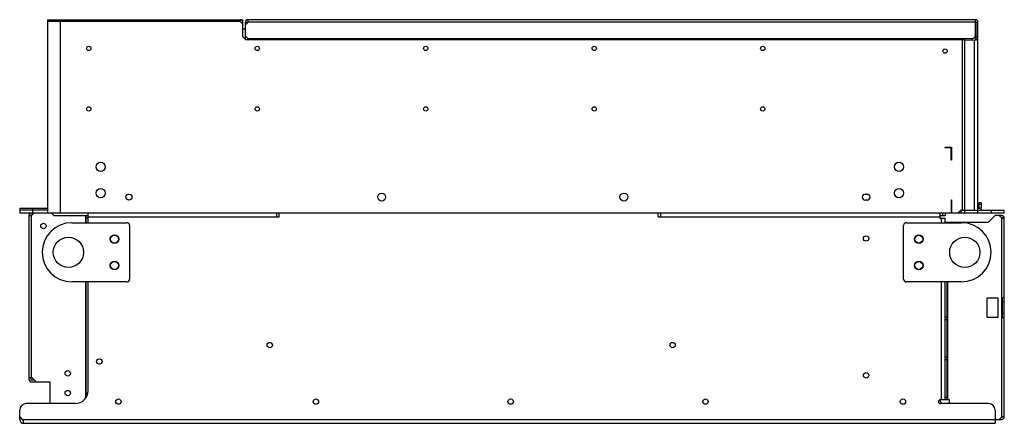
# Model space of a CAD drawing. Header units: millimetres. Extents: x 110 to 858, y 514 to 821.
import ezdxf

# ---------------------------------------------------------------- set-up
doc = ezdxf.new("R2010")
doc.units = ezdxf.units.MM
doc.header["$LTSCALE"] = 86.788038
doc.layers.get('0').update_dxf_attribs({"linetype": 'CONTINUOUS'})

msp = doc.modelspace()

# ---------------------------------------------------------------- linework, layer by layer
at = {"color": 7, "linetype": 'Continuous'}
for p, q in [((130.74, 820.76), (130.74, 673.91)), ((130.74, 820.76), (279.24, 820.76)), ((277.24, 819.26), (130.74, 819.26)), ((140.74, 673.91), (140.74, 820.76)), ((275.24, 820.76), (275.24, 819.26)), ((277.24, 819.26), (277.24, 820.76)), ((279.24, 817.26), (277.24, 819.26)), ((279.24, 807.76), (279.24, 820.76)), ((283.24, 818.76), (281.24, 816.76)), ((281.24, 805.76), (281.24, 818.76)), ((281.24, 818.76), (282.74, 818.76)), ((282.74, 818.76), (282.74, 818.26)), ((283.24, 818.76), (283.24, 820.76)), ((835.74, 820.76), (283.24, 820.76)), ((835.74, 818.76), (283.24, 818.76)), ((835.74, 805.07), (835.74, 820.76)), ((836.24, 818.76), (837.74, 818.76)), ((836.24, 805.07), (836.24, 818.76)), ((837.74, 676.04), (837.74, 818.76)), ((279.24, 813.76), (281.24, 813.76)), ((281.24, 808.26), (283.24, 806.26)), ((833.74, 806.26), (835.74, 808.26)), ((281.24, 805.76), (279.24, 807.76)), ((281.74, 807.76), (281.24, 807.76)), ((281.24, 805.76), (827.74, 805.76)), ((282.74, 806.76), (282.74, 805.76)), ((833.74, 806.26), (283.24, 806.26)), ((342.74, 806.26), (342.74, 805.76)), ((764.74, 806.26), (764.74, 805.76)), ((825.74, 805.76), (825.74, 675.91)), ((827.74, 673.91), (827.74, 806.26)), ((837.74, 805.04), (827.74, 805.21)), ((832.79, 806.26), (832.79, 805.13)), ((834.79, 805.09), (834.79, 675.99)), ((836.24, 807.76), (837.74, 807.76)), ((836.24, 805.76), (837.74, 805.76)), ((812.74, 723.91), (817.74, 723.91)), ((812.74, 723.41), (812.74, 723.91)), ((817.24, 723.41), (812.74, 723.41)), ((817.24, 713.91), (817.24, 723.41)), ((817.74, 723.91), (817.74, 713.91)), ((817.74, 713.91), (817.24, 713.91)), ((751.99, 688.16), (753.49, 688.16)), ((753.49, 683.66), (751.99, 683.66)), ((817.24, 683.91), (817.74, 683.91)), ((817.24, 683.91), (817.24, 673.91)), ((817.74, 683.91), (817.74, 673.91)), ((840.24, 681.41), (838.74, 681.41)), ((838.74, 677.91), (838.74, 681.41)), ((840.24, 681.41), (840.24, 677.91)), ((109.74, 677.41), (109.74, 673.91)), ((109.74, 677.41), (130.24, 677.41)), ((130.74, 675.91), (109.74, 675.91)), ((109.74, 673.91), (857.74, 673.91)), ((120.74, 673.91), (118.74, 671.91)), ((119.74, 673.91), (119.74, 677.41)), ((135.74, 671.91), (133.74, 673.91)), ((161.74, 666.41), (161.74, 673.91)), ((304.74, 673.91), (304.74, 670.91)), ((306.74, 670.91), (306.74, 673.91)), ((594.74, 670.91), (594.74, 673.91)), ((596.74, 670.91), (596.74, 673.91)), ((808.74, 673.91), (808.74, 669.91)), ((810.74, 673.91), (810.74, 671.91)), ((812.74, 673.91), (812.74, 671.91)), ((822.74, 673.91), (824.74, 675.91)), ((824.74, 675.91), (830.24, 675.91)), ((824.74, 675.91), (824.74, 673.91)), ((827.74, 675.86), (837.74, 676.04)), ((833.62, 675.91), (857.74, 675.91)), ((835.24, 675.91), (835.24, 676)), ((837.74, 677.41), (840.24, 677.41)), ((837.74, 673.91), (837.74, 675.91)), ((838.74, 680.41), (840.24, 680.41)), ((840.24, 675.91), (840.24, 677.41)), ((847.74, 675.91), (847.74, 673.91)), ((857.74, 673.91), (857.74, 675.91)), ((116.74, 671.91), (116.74, 547.41)), ((116.74, 671.91), (118.74, 671.91)), ((119.24, 672.41), (118.74, 672.41)), ((118.74, 548.41), (118.74, 671.91)), ((135.74, 671.91), (161.74, 671.91)), ((149.24, 666.41), (191.24, 666.41)), ((159.74, 671.91), (159.74, 666.41)), ((160.24, 666.41), (160.24, 671.91)), ((161.74, 669.91), (160.24, 669.91)), ((161.74, 670.91), (306.74, 670.91)), ((594.74, 670.91), (808.74, 670.91)), ((783.24, 666.41), (825.24, 666.41)), ((808.74, 671.91), (812.74, 671.91)), ((808.74, 669.91), (812.74, 669.91)), ((809.74, 669.91), (809.74, 666.41)), ((812.74, 666.41), (812.74, 669.91)), ((812.74, 666.91), (845.74, 666.91)), ((814.24, 666.91), (814.24, 666.41)), ((814.74, 666.41), (814.74, 666.91)), ((850.74, 671.91), (845.74, 666.91)), ((855.74, 671.91), (850.74, 671.91)), ((855.74, 669.91), (853.74, 671.91)), ((855.74, 670.41), (855.24, 670.41)), ((855.74, 669.91), (857.74, 669.91)), ((855.74, 518.91), (855.74, 669.91)), ((857.74, 518.91), (857.74, 669.91)), ((193.24, 664.41), (193.24, 623.41)), ((781.24, 623.41), (781.24, 664.41)), ((191.24, 621.41), (149.24, 621.41)), ((159.74, 621.41), (159.74, 532.94)), ((160.24, 533.91), (160.24, 621.41)), ((161.74, 538.91), (161.74, 621.41)), ((825.24, 621.41), (783.24, 621.41)), ((809.74, 621.41), (809.74, 531.91)), ((812.74, 531.91), (812.74, 621.41)), ((814.24, 531.91), (814.24, 621.41)), ((814.74, 531.91), (814.74, 621.41)), ((844.74, 609.41), (852.74, 609.41)), ((844.74, 594.41), (844.74, 609.41)), ((852.74, 609.41), (852.74, 594.41)), ((857.74, 609.41), (855.74, 609.41)), ((856.24, 594.41), (856.24, 609.41)), ((856.24, 606.41), (857.74, 606.41)), ((812.74, 594.91), (814.24, 594.91)), ((812.74, 592.91), (814.24, 592.91)), ((852.74, 594.41), (844.74, 594.41)), ((855.74, 594.41), (857.74, 594.41)), ((857.74, 597.41), (856.24, 597.41)), ((812.74, 564.41), (814.24, 564.41)), ((812.74, 562.41), (814.24, 562.41)), ((119.24, 548.41), (116.74, 548.41)), ((118.24, 548.41), (118.24, 547.41)), ((118.74, 546.91), (120.74, 546.91)), ((119.24, 548.41), (122.24, 545.41)), ((118.74, 545.41), (132.74, 545.41)), ((132.74, 545.41), (132.74, 528.91)), ((161.74, 536.91), (160.24, 536.91)), ((809.24, 531.91), (815.74, 531.91)), ((812.74, 533.91), (814.24, 533.91)), ((815.74, 531.91), (815.74, 528.91)), ((109.74, 516.91), (109.74, 523.91)), ((151.74, 528.91), (114.74, 528.91)), ((845.74, 528.91), (809.24, 528.91)), ((850.74, 523.91), (850.74, 513.91)), ((109.74, 518.91), (111.74, 516.91)), ((111.74, 516.91), (855.74, 516.91)), ((112.74, 513.91), (112.74, 516.91)), ((853.74, 516.91), (855.74, 518.91)), ((855.24, 518.41), (855.74, 518.41)), ((857.74, 518.91), (855.74, 518.91)), ((112.74, 513.91), (850.74, 513.91))]:
    msp.add_line(p, q, dxfattribs=at)
for centre, radius in [((162.24, 798.91), 1.65), ((290.24, 798.91), 1.65), ((418.24, 798.91), 1.65), ((546.24, 798.91), 1.65), ((674.24, 798.91), 1.65), ((812.74, 796.91), 1.65), ((162.24, 752.91), 1.65), ((290.24, 752.91), 1.65), ((418.24, 752.91), 1.65), ((546.24, 752.91), 1.65), ((674.24, 752.91), 1.65), ((171.24, 708.91), 3.5), ((777.74, 708.91), 3.5), ((171.24, 688.91), 3.5), ((384.74, 685.91), 3), ((568.74, 685.91), 3), ((777.74, 688.91), 3.5), ((192.74, 685.91), 2.25), ((127.74, 663.91), 2.05), ((146.74, 643.91), 11.5), ((181.74, 653.91), 3.25), ((181.74, 653.91), 3), ((752.74, 654.41), 2.05), ((792.74, 653.91), 3.25), ((792.74, 653.91), 3), ((827.74, 643.91), 11.5), ((181.74, 633.91), 3.25), ((181.74, 633.91), 3), ((792.74, 633.91), 3.25), ((792.74, 633.91), 3), ((299.74, 573.41), 2.05), ((605.74, 573.41), 2.05), ((170.24, 560.91), 2.05), ((146.24, 551.91), 2.05), ((752.74, 550.41), 2.05), ((146.24, 536.91), 2.05), ((184.74, 530.41), 2.05), ((334.74, 530.41), 2.05), ((482.74, 530.41), 2.05), ((630.74, 530.41), 2.05), ((780.74, 530.41), 2.05)]:
    msp.add_circle(centre, radius, dxfattribs=at)
for centre, radius, start, end in [((277.24, 818.76), 2, 0, 90), ((277.24, 818.76), 0.5, 0, 90), ((283.24, 818.76), 2, 90, 180), ((283.24, 818.76), 0.499, 90, 180), ((835.74, 818.76), 2, 0, 90), ((835.74, 818.76), 0.499, 0, 90), ((751.99, 685.91), 2.25, 90, 270), ((753.49, 685.91), 2.25, 270, 90), ((118.74, 671.91), 2, 90, 180), ((130.24, 677.91), 0.5, 270, 360), ((130.24, 677.91), 2, 270, 282.88033), ((838.24, 677.91), 0.5, 270, 360), ((838.24, 677.91), 2, 347.12037, 360), ((118.74, 671.91), 0.5, 90, 180), ((149.24, 643.91), 22.5, 90, 270), ((191.24, 664.41), 2, 0, 90), ((783.24, 664.41), 2, 90, 180), ((825.24, 643.91), 22.5, 270, 90), ((855.74, 669.91), 2, 0, 90), ((855.74, 669.91), 0.5, 0, 90), ((191.24, 623.41), 2, 270, 360), ((783.24, 623.41), 2, 180, 270), ((118.74, 547.41), 2, 180, 270), ((118.74, 547.41), 0.5, 180, 270), ((132.24, 544.91), 0.5, 0, 90), ((151.74, 538.91), 10, 270, 360), ((809.24, 530.41), 1.5, 90, 270), ((811.74, 531.91), 3, 183.94508, 270), ((114.74, 523.91), 5, 90, 180), ((845.74, 523.91), 5, 0, 90), ((112.74, 516.91), 3, 180, 270), ((112.74, 516.91), 1, 180, 270), ((855.74, 518.91), 2, 270, 360), ((855.74, 518.91), 0.5, 270, 360)]:
    msp.add_arc(centre, radius, start, end, dxfattribs=at)

doc.saveas('drawing.dxf')
